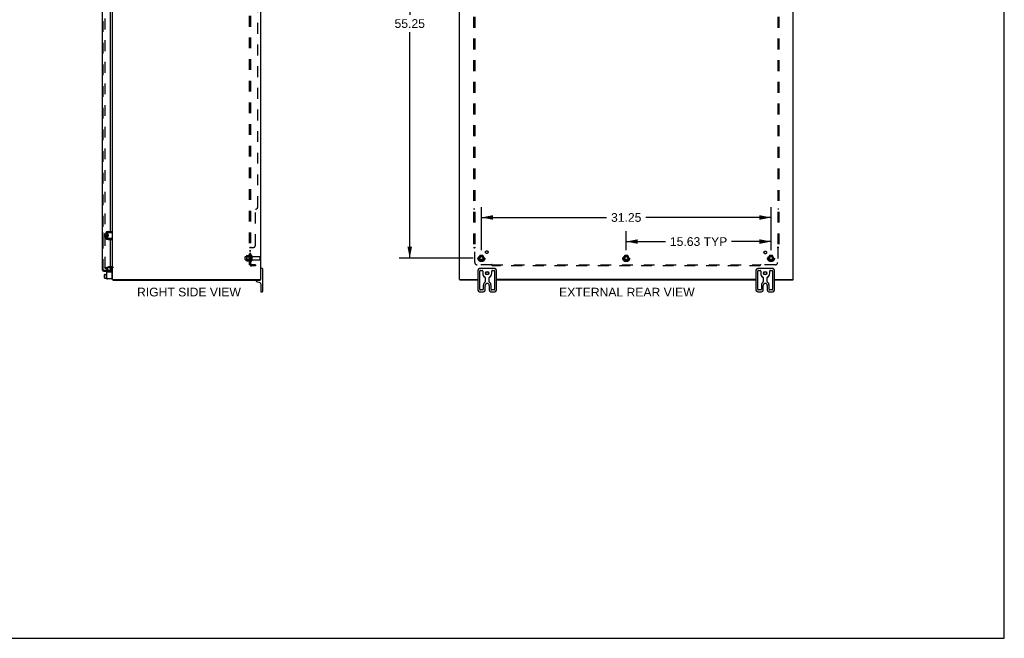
# Model space of a CAD drawing. Header units: inches. Extents: x 0 to 212, y 0 to 138.
# Tile 6 of 8: x 106 to 212, y 0 to 67. Entities that reach past the tile are written whole.
import ezdxf

# ---------------------------------------------------------------- set-up
doc = ezdxf.new("R2010")
doc.units = ezdxf.units.IN
doc.header["$LTSCALE"] = 11.6875
doc.header["$MEASUREMENT"] = 0
doc.linetypes.add('HIDDEN', pattern=[0.2, 0.1, -0.1])
doc.layers.get('0').update_dxf_attribs({"linetype": 'CONTINUOUS'})
for name, color, linetype in [('DEFAULT_2', 8, 'HIDDEN'), ('DIMENSIONS', 7, 'CONTINUOUS'), ('DOOR_ASSEMBLY', 7, 'CONTINUOUS'), ('SUBPANEL', 7, 'CONTINUOUS')]:
    doc.layers.add(name, color=color, linetype=linetype)
doc.styles.get("Standard").update_dxf_attribs({"font": 'arial.ttf'})
doc.dimstyles.new('DIMSTYLE_1', dxfattribs={"dimtxt": 0.9375, "dimasz": 1.25, "dimexe": 0.09, "dimexo": 0.07, "dimgap": 0.0375, "dimtad": 0, "dimtih": 1, "dimtoh": 1, "dimzin": 4, "dimdsep": 46, "dimtxsty": 'Standard', "dimblk": '_FILLED', "dimblk1": '_FILLED', "dimblk2": '_FILLED', "dimcen": 0.09, "dimadec": 3, "dimazin": 1, "dimtfac": 1, "dimtdec": 3, "dimtofl": 0, "dimtmove": 0, "dimatfit": 3, "dimldrblk": '_FILLED', "dimfxl": 0, "dimtolj": 1, "dimtzin": 4, "dimarcsym": 0})

# ---------------------------------------------------------------- blocks, each defined once
blk = doc.blocks.new('_FILLED')
at = {"color": 0, "linetype": 'ByBlock'}
blk.add_solid([(0, 0), (-1, 0.2), (-1, -0.2)], dxfattribs=at)
blk = doc.blocks.new('*D11')
at = {"layer": 'DIMENSIONS', "color": 2, "linetype": 'Continuous'}
for p, q in [((155.2, 96.3), (147.21, 96.3)), ((148.34, 96.3), (148.34, 67.32)), ((148.34, 41.05), (148.34, 65.44)), ((155.2, 41.05), (147.21, 41.05))]:
    blk.add_line(p, q, dxfattribs=at)
at = {"layer": 'DIMENSIONS', "color": 2, "linetype": 'Continuous', "xscale": 1.25, "yscale": 1.25, "zscale": 1.25}
for p, rotation in [((148.34, 96.3), 90), ((148.34, 41.05), 270)]:
    blk.add_blockref('_FILLED', p, dxfattribs=dict(at, rotation=rotation))
at = {"layer": 'DIMENSIONS', "color": 2, "linetype": 'Continuous', "insert": (148.34, 66.85), "char_height": 0.938, "width": 3.276, "attachment_point": 2, "line_spacing_factor": 0.9}
blk.add_mtext('55.25', dxfattribs=at)
blk = doc.blocks.new('*D12')
at = {"layer": 'DIMENSIONS', "color": 2, "linetype": 'Continuous'}
for p, q in [((156.08, 41.92), (156.08, 46.56)), ((187.33, 41.92), (187.33, 46.56)), ((156.08, 45.44), (169.59, 45.44)), ((187.33, 45.44), (173.81, 45.44))]:
    blk.add_line(p, q, dxfattribs=at)
at = {"layer": 'DIMENSIONS', "color": 2, "linetype": 'Continuous', "xscale": 1.25, "yscale": 1.25, "zscale": 1.25, "rotation": 180}
blk.add_blockref('_FILLED', (156.08, 45.44), dxfattribs=at)
at = {"layer": 'DIMENSIONS', "color": 2, "linetype": 'Continuous', "xscale": 1.25, "yscale": 1.25, "zscale": 1.25}
blk.add_blockref('_FILLED', (187.33, 45.44), dxfattribs=at)
at = {"layer": 'DIMENSIONS', "color": 2, "linetype": 'Continuous', "insert": (171.7, 45.91), "char_height": 0.938, "width": 3.276, "attachment_point": 2, "line_spacing_factor": 0.9}
blk.add_mtext('31.25', dxfattribs=at)
blk = doc.blocks.new('*D13')
at = {"layer": 'DIMENSIONS', "color": 2, "linetype": 'Continuous'}
for p, q in [((171.7, 41.92), (171.7, 43.97)), ((187.33, 41.92), (187.33, 43.97)), ((171.7, 42.84), (175.95, 42.84)), ((187.33, 42.84), (183.07, 42.84))]:
    blk.add_line(p, q, dxfattribs=at)
at = {"layer": 'DIMENSIONS', "color": 2, "linetype": 'Continuous', "xscale": 1.25, "yscale": 1.25, "zscale": 1.25, "rotation": 180}
blk.add_blockref('_FILLED', (171.7, 42.84), dxfattribs=at)
at = {"layer": 'DIMENSIONS', "color": 2, "linetype": 'Continuous', "xscale": 1.25, "yscale": 1.25, "zscale": 1.25}
blk.add_blockref('_FILLED', (187.33, 42.84), dxfattribs=at)
at = {"layer": 'DIMENSIONS', "color": 2, "linetype": 'Continuous', "insert": (179.51, 43.31), "char_height": 0.938, "width": 6.1791, "attachment_point": 2, "line_spacing_factor": 0.9}
blk.add_mtext('15.63 TYP', dxfattribs=at)

msp = doc.modelspace()

# ---------------------------------------------------------------- linework, layer by layer
at = {"color": 7, "linetype": 'Continuous'}
for p, q in [((212.5, 0), (212.5, 137.5)), ((115.4107, 43.5315), (115.4107, 43.6675)), ((115.4207, 43.6775), (115.5857, 43.6775)), ((115.5857, 43.741), (115.5857, 43.254)), ((115.5957, 43.751), (115.6157, 43.751)), ((115.6257, 43.8112), (115.6288, 43.8112)), ((115.7297, 43.78), (115.7297, 43.215)), ((115.7337, 43.6148), (115.7337, 43.8)), ((115.7437, 43.81), (116.2632, 43.81)), ((115.7937, 43.59), (115.7437, 43.59)), ((115.7599, 43.405), (115.7599, 43.59)), ((116.2297, 43.84), (115.7897, 43.84)), ((115.7937, 43.59), (115.7937, 43.405)), ((116.2297, 43.84), (116.2297, 43.944)), ((115.4107, 43.5315), (115.4787, 43.5315)), ((115.4107, 43.4635), (115.4787, 43.4635)), ((115.4107, 43.3175), (115.4107, 43.4635)), ((115.4207, 43.3075), (115.5857, 43.3075)), ((115.4787, 43.4635), (115.4787, 43.5315)), ((115.5957, 43.244), (115.6157, 43.244)), ((115.6257, 43.1838), (115.6288, 43.1838)), ((115.7337, 43.195), (115.7337, 43.3801)), ((115.7937, 43.405), (115.7437, 43.405)), ((116.2632, 43.185), (115.7437, 43.185)), ((115.7612, 43.5178), (115.7599, 43.5299)), ((115.7644, 43.4855), (115.7612, 43.5178)), ((115.7659, 43.4698), (115.7644, 43.4855)), ((115.77, 43.405), (115.7757, 43.4146)), ((115.7744, 43.4169), (115.7813, 43.405)), ((115.7867, 43.5208), (115.7853, 43.5419)), ((115.7902, 43.4669), (115.7867, 43.5208)), ((115.7897, 43.155), (116.2297, 43.155)), ((115.7915, 43.4463), (115.7902, 43.4669)), ((116.1904, 43.1924), (116.1832, 43.195)), ((116.2297, 43.155), (116.2297, 43.051)), ((115.5857, 39.3317), (115.5857, 38.8447)), ((115.5957, 39.3417), (115.6157, 39.3417)), ((116.0757, 39.8751), (116.0757, 39.56)), ((116.0857, 39.8851), (116.2232, 39.8851)), ((132.4382, 39.9225), (132.2882, 39.9225)), ((132.4632, 39.8975), (132.4632, 37.4475)), ((155.7004, 39.7375), (155.7004, 37.6075)), ((157.5154, 39.9225), (155.8854, 39.9225)), ((155.9004, 37.685), (155.9004, 39.66)), ((155.9629, 39.7225), (156.1479, 39.7225)), ((156.2104, 39.66), (156.2104, 39.4225)), ((157.1904, 39.4225), (157.1904, 39.66)), ((157.2529, 39.7225), (157.4379, 39.7225)), ((157.5004, 39.66), (157.5004, 37.685)), ((157.7004, 37.6075), (157.7004, 39.7375)), ((185.7004, 39.7375), (185.7004, 37.6075)), ((187.5154, 39.9225), (185.8854, 39.9225)), ((185.9004, 37.685), (185.9004, 39.66)), ((185.9629, 39.7225), (186.1479, 39.7225)), ((186.2104, 39.66), (186.2104, 39.4225)), ((187.1904, 39.4225), (187.1904, 39.66)), ((187.2529, 39.7225), (187.4379, 39.7225)), ((187.5004, 39.66), (187.5004, 37.685)), ((187.7004, 37.6075), (187.7004, 39.7375)), ((115.4107, 38.9079), (115.4107, 39.2631)), ((115.4207, 39.2742), (115.4787, 39.2742)), ((115.4207, 39.2733), (115.4787, 39.2733)), ((115.4207, 38.8976), (115.4787, 38.8976)), ((115.4207, 38.8966), (115.4787, 38.8966)), ((115.4787, 39.2896), (115.5857, 39.2896)), ((115.4787, 39.2733), (115.4787, 39.2896)), ((115.4787, 38.8802), (115.4787, 38.8976)), ((115.4787, 38.8802), (115.5857, 38.8802)), ((115.5957, 38.8347), (115.6157, 38.8347)), ((116.1832, 38.8226), (116.1697, 38.8226)), ((116.2633, 38.7475), (116.3662, 38.7475)), ((116.2862, 38.7475), (116.2862, 38.6725)), ((131.7632, 38.6125), (131.7632, 38.5945)), ((131.8027, 38.5381), (132.1711, 38.404)), ((132.1634, 38.7475), (132.2607, 38.7475)), ((132.2102, 38.7475), (132.2102, 38.6725)), ((132.2632, 38.2725), (132.2632, 37.4475)), ((153.7029, 38.7475), (153.802, 38.7475)), ((153.7334, 38.7475), (153.7334, 38.6725)), ((156.4814, 38.9471), (156.4814, 38.5011)), ((156.9194, 38.5011), (156.9194, 38.9471)), ((186.4814, 38.9471), (186.4814, 38.5011)), ((186.9194, 38.5011), (186.9194, 38.9471)), ((189.5931, 38.7475), (189.6979, 38.7475)), ((189.6674, 38.7475), (189.6674, 38.6725)), ((132.2882, 37.4225), (132.4382, 37.4225)), ((155.8854, 37.4225), (156.2964, 37.4225)), ((156.2189, 37.6225), (155.9629, 37.6225)), ((156.2814, 38.1105), (156.2814, 37.685)), ((156.4814, 37.6075), (156.4814, 38.1105)), ((156.9194, 38.1105), (156.9194, 37.6075)), ((157.1044, 37.4225), (157.5154, 37.4225)), ((157.1194, 37.685), (157.1194, 38.1105)), ((157.4379, 37.6225), (157.1819, 37.6225)), ((185.8854, 37.4225), (186.2964, 37.4225)), ((186.2189, 37.6225), (185.9629, 37.6225)), ((186.2814, 38.1105), (186.2814, 37.685)), ((186.4814, 37.6075), (186.4814, 38.1105)), ((186.9194, 38.1105), (186.9194, 37.6075)), ((187.1044, 37.4225), (187.5154, 37.4225)), ((187.1194, 37.685), (187.1194, 38.1105)), ((187.4379, 37.6225), (187.1819, 37.6225)), ((0, 0), (212.5, 0))]:
    msp.add_line(p, q, dxfattribs=at)
at = {"color": 3, "linetype": 'Continuous'}
for p, q in [((116.2632, 38.7475), (116.2632, 98.5975)), ((132.2632, 38.7475), (132.2632, 98.5975)), ((153.7004, 38.7475), (153.7004, 98.5975)), ((189.7004, 38.7475), (189.7004, 98.5975)), ((115.6257, 43.8112), (115.6257, 43.1838)), ((115.7897, 43.944), (116.2297, 43.944)), ((115.7897, 43.051), (116.2297, 43.051)), ((115.6257, 39.56), (116.1697, 39.56)), ((115.6257, 39.56), (115.6257, 38.8226)), ((116.0202, 40.0475), (116.2212, 40.0475)), ((116.2297, 38.8826), (116.2297, 39.5)), ((116.1697, 38.8226), (115.6257, 38.8226)), ((116.2632, 38.7475), (116.2633, 38.7475)), ((116.2862, 38.6725), (132.2102, 38.6725)), ((116.3755, 38.7475), (132.1533, 38.7475)), ((132.2607, 38.7475), (132.2632, 38.7475)), ((153.7004, 38.7475), (153.7029, 38.7475)), ((155.7004, 38.6725), (153.7334, 38.6725)), ((153.8103, 38.7475), (155.7004, 38.7475)), ((185.7004, 38.7475), (157.7004, 38.7475)), ((185.7004, 38.6725), (157.7004, 38.6725)), ((187.7004, 38.7475), (189.5905, 38.7475)), ((189.6674, 38.6725), (187.7004, 38.6725)), ((189.6979, 38.7475), (189.7004, 38.7475))]:
    msp.add_line(p, q, dxfattribs=at)
at = {"color": 7, "linetype": 'Continuous'}
for points in [[(115.7337, 43.6148), (115.7337, 43.613), (115.7338, 43.6113), (115.734, 43.6097), (115.7341, 43.6082), (115.7344, 43.6067), (115.7346, 43.6053), (115.7349, 43.6039), (115.7352, 43.6026), (115.7355, 43.6014), (115.7359, 43.6002), (115.7362, 43.5991), (115.7366, 43.598), (115.737, 43.5969), (115.7375, 43.596), (115.738, 43.595), (115.7385, 43.5941), (115.739, 43.5933), (115.7395, 43.5925), (115.7401, 43.5919), (115.7407, 43.5913), (115.7414, 43.5907), (115.7421, 43.5903), (115.7429, 43.5901), (115.7437, 43.59)], [(115.7853, 43.5419), (115.7846, 43.5521), (115.7839, 43.5618), (115.7832, 43.571), (115.7825, 43.5796), (115.7818, 43.5875), (115.7816, 43.59)], [(116.1832, 43.8), (116.1904, 43.8025), (116.1938, 43.8037), (116.197, 43.8047), (116.2, 43.8057), (116.2029, 43.8066), (116.2057, 43.8073), (116.2084, 43.808), (116.2109, 43.8086), (116.2133, 43.8091), (116.2156, 43.8095), (116.2179, 43.8098), (116.2199, 43.8099), (116.2219, 43.81)], [(115.7337, 43.2347), (115.7322, 43.236), (115.7308, 43.2376), (115.7297, 43.2393)], [(115.7437, 43.405), (115.7429, 43.4049), (115.7422, 43.4046), (115.7415, 43.4043), (115.7408, 43.4038), (115.7402, 43.4032), (115.7396, 43.4025), (115.7391, 43.4018), (115.7386, 43.401), (115.7381, 43.4001), (115.7376, 43.3992), (115.7371, 43.3982), (115.7367, 43.3972), (115.7363, 43.3961), (115.7359, 43.395), (115.7356, 43.3938), (115.7352, 43.3926), (115.7349, 43.3913), (115.7346, 43.3899), (115.7344, 43.3884), (115.7342, 43.3869), (115.734, 43.3854), (115.7338, 43.3837), (115.7337, 43.382), (115.7337, 43.3801)], [(115.7744, 43.4169), (115.7739, 43.4179), (115.7731, 43.4202), (115.7723, 43.4232), (115.7715, 43.4269), (115.7707, 43.4314), (115.7699, 43.4365), (115.7691, 43.4422), (115.7683, 43.4484), (115.7675, 43.4552), (115.7667, 43.4623), (115.7659, 43.4698)], [(115.7937, 43.4178), (115.7936, 43.4186), (115.7929, 43.4274), (115.7922, 43.4366), (115.7915, 43.4463)], [(116.2219, 43.185), (116.2199, 43.185), (116.2179, 43.1852), (116.2156, 43.1855), (116.2133, 43.1859), (116.2109, 43.1863), (116.2084, 43.1869), (116.2057, 43.1876), (116.2029, 43.1884), (116.2, 43.1893), (116.197, 43.1902), (116.1938, 43.1913), (116.1904, 43.1924)]]:
    msp.add_lwpolyline(points, dxfattribs=at)
for centre, radius in [((156.7004, 39.4225), 0.188), ((156.7004, 39.4225), 0.156), ((186.7004, 39.4225), 0.188), ((186.7004, 39.4225), 0.156)]:
    msp.add_circle(centre, radius, dxfattribs=at)
for centre, radius, start, end in [((115.4207, 43.6675), 0.01, 90, 180), ((115.5957, 43.741), 0.01, 90, 180), ((115.6157, 43.741), 0.01, 0, 90), ((115.7897, 43.78), 0.06, 90, 180), ((115.7437, 43.7475), 0.0162, 128.109548, 149.75015), ((115.7437, 43.8), 0.01, 90, 144.847701), ((115.4207, 43.3175), 0.01, 180, 270), ((115.5957, 43.254), 0.01, 180, 270), ((115.6157, 43.254), 0.01, 270, 360), ((115.7437, 43.2475), 0.0162, 210.24985, 231.890452), ((115.7897, 43.215), 0.06, 180, 270), ((115.7437, 43.195), 0.01, 214.843837, 270), ((115.5957, 39.3317), 0.01, 90, 180.000005), ((115.6157, 39.3317), 0.01, 359.999995, 90), ((116.0857, 39.8751), 0.01, 90, 180), ((116.2232, 39.8451), 0.04, 0, 90), ((132.2882, 39.8975), 0.025, 90, 180), ((132.4382, 39.8975), 0.025, 0, 90), ((155.8854, 39.7375), 0.185, 90, 180), ((155.9629, 39.66), 0.0625, 90, 180), ((156.1479, 39.66), 0.0625, 360, 90), ((156.7004, 39.4225), 0.49, 180, 239.369319), ((156.7004, 39.4225), 0.49, 300.630681, 360), ((157.2529, 39.66), 0.0625, 90, 180), ((157.4379, 39.66), 0.0625, 360, 90), ((157.5154, 39.7375), 0.185, 0, 90), ((185.8854, 39.7375), 0.185, 90, 180), ((185.9629, 39.66), 0.0625, 90, 180), ((186.1479, 39.66), 0.0625, 360, 90), ((186.7004, 39.4225), 0.49, 180, 239.369319), ((186.7004, 39.4225), 0.49, 300.630681, 360), ((187.2529, 39.66), 0.0625, 90, 180), ((187.4379, 39.66), 0.0625, 360, 90), ((187.5154, 39.7375), 0.185, 0, 90), ((115.5957, 38.8447), 0.01, 179.999995, 270), ((115.6157, 38.8447), 0.01, 270, 0.000005), ((115.7437, 38.8382), 0.0162, 253.790962, 286.209038), ((116.1832, 38.9026), 0.08, 270, 360), ((131.8232, 38.6125), 0.06, 90, 180), ((131.8232, 38.5945), 0.06, 180, 250), ((132.1232, 38.2725), 0.14, 360, 70), ((132.1232, 38.8125), 0.14, 308.426545, 332.29443), ((156.7004, 38.1105), 0.419, 125.776952, 180), ((156.4189, 38.9471), 0.0625, 360, 59.369319), ((156.4189, 38.5011), 0.0625, 305.776952, 360), ((156.7004, 38.1105), 0.219, 0, 180), ((156.9819, 38.9471), 0.0625, 120.630681, 180), ((156.9819, 38.5011), 0.0625, 180, 234.223048), ((156.7004, 38.1105), 0.419, 0, 54.223048), ((186.7004, 38.1105), 0.419, 125.776952, 180), ((186.4189, 38.9471), 0.0625, 360, 59.369319), ((186.4189, 38.5011), 0.0625, 305.776952, 360), ((186.7004, 38.1105), 0.219, 0, 180), ((186.9819, 38.9471), 0.0625, 120.630681, 180), ((186.9819, 38.5011), 0.0625, 180, 234.223048), ((186.7004, 38.1105), 0.419, 0, 54.223048), ((132.2882, 37.4475), 0.025, 180, 270), ((132.4382, 37.4475), 0.025, 270, 360), ((155.8854, 37.6075), 0.185, 180, 270), ((155.9629, 37.685), 0.0625, 180, 270), ((156.2189, 37.685), 0.0625, 270, 0), ((156.2964, 37.6075), 0.185, 270, 360), ((157.1044, 37.6075), 0.185, 180, 270), ((157.1819, 37.685), 0.0625, 180, 270), ((157.4379, 37.685), 0.0625, 270, 0), ((157.5154, 37.6075), 0.185, 270, 360), ((185.8854, 37.6075), 0.185, 180, 270), ((185.9629, 37.685), 0.0625, 180, 270), ((186.2189, 37.685), 0.0625, 270, 0), ((186.2964, 37.6075), 0.185, 270, 360), ((187.1044, 37.6075), 0.185, 180, 270), ((187.1819, 37.685), 0.0625, 180, 270), ((187.4379, 37.685), 0.0625, 270, 0), ((187.5154, 37.6075), 0.185, 270, 360)]:
    msp.add_arc(centre, radius, start, end, dxfattribs=at)
at = {"color": 3, "linetype": 'Continuous'}
for centre, radius, start, end in [((115.7897, 43.78), 0.164, 90, 180), ((115.7897, 43.215), 0.164, 180, 270), ((116.1697, 39.5), 0.06, 0, 90), ((116.2212, 40.0055), 0.042, 0, 90), ((116.1697, 38.8826), 0.06, 270, 360)]:
    msp.add_arc(centre, radius, start, end, dxfattribs=at)
at = {"color": 7, "linetype": 'Continuous'}
for centre, major_axis, ratio, start_param, end_param in [((115.4207, 39.2631), (0, 0.0111), 0.89883384, 6.28318531, 7.85398163), ((115.4207, 39.2621), (0, 0.0112), 0.88913424, 0, 1.57079633), ((115.4207, 38.909), (0, 0.0114), 0.87549164, -4.71238898, -3.14159265), ((115.4207, 38.9079), (0, 0.0113), 0.88616037, 7.85398163, 9.42477796)]:
    msp.add_ellipse(centre, major_axis=major_axis, ratio=ratio, start_param=start_param, end_param=end_param, dxfattribs=at)
at = {"layer": 'DEFAULT_2', "color": 8, "linetype": 'HIDDEN'}
for p, q in [((115.4506, 97.3062), (115.4506, 40.0388)), ((130.5632, 40.89), (130.5632, 41.205)), ((130.5932, 41.235), (131.1882, 41.235)), ((130.5932, 40.86), (131.1882, 40.86)), ((130.7272, 41.3031), (130.7272, 40.7919)), ((130.7472, 41.231), (130.7272, 41.251)), ((130.7472, 40.864), (130.7272, 40.844)), ((130.7377, 41.325), (130.9654, 41.325)), ((130.7377, 40.77), (130.9654, 40.77)), ((131.0432, 41.231), (130.7472, 41.231)), ((130.7472, 41.231), (130.7472, 40.864)), ((131.0432, 40.864), (130.7472, 40.864)), ((130.9932, 41.4033), (130.9932, 40.6916)), ((131.0432, 41.231), (131.0632, 41.251)), ((131.0432, 41.231), (131.0432, 40.864)), ((131.0432, 40.864), (131.0632, 40.844)), ((131.0632, 41.3816), (131.0632, 40.7133)), ((131.1882, 41.305), (131.1882, 40.79)), ((131.2982, 41.305), (131.2982, 40.79)), ((131.3607, 41.2125), (132.1582, 41.2125)), ((131.3607, 40.8825), (132.1582, 40.8825)), ((132.1882, 40.9125), (132.1882, 41.1825)), ((155.9123, 41.32), (155.7578, 41.0525)), ((155.7578, 41.0425), (155.9123, 40.775)), ((156.2298, 41.325), (155.9209, 41.325)), ((156.2298, 40.77), (155.9209, 40.77)), ((156.3929, 41.0525), (156.2385, 41.32)), ((156.2385, 40.775), (156.3929, 41.0425)), ((171.5373, 41.32), (171.3828, 41.0525)), ((171.3828, 41.0425), (171.5373, 40.775)), ((171.8548, 41.325), (171.5459, 41.325)), ((171.8548, 40.77), (171.5459, 40.77)), ((172.0179, 41.0525), (171.8635, 41.32)), ((171.8635, 40.775), (172.0179, 41.0425)), ((187.1623, 41.32), (187.0078, 41.0525)), ((187.0078, 41.0425), (187.1623, 40.775)), ((187.4798, 41.325), (187.1709, 41.325)), ((187.4798, 40.77), (187.1709, 40.77)), ((187.6429, 41.0525), (187.4885, 41.32)), ((187.4885, 40.775), (187.6429, 41.0425)), ((115.4506, 40.0156), (115.8367, 40.1191)), ((115.47, 39.9432), (115.4506, 40.0156)), ((115.47, 39.9432), (115.8561, 40.0466)), ((115.6257, 39.777), (115.6257, 39.56)), ((115.6396, 39.829), (115.6809, 39.9005)), ((115.771, 39.8485), (115.6809, 39.9005)), ((115.771, 39.8485), (115.7297, 39.777)), ((115.7297, 39.777), (115.7297, 39.56)), ((116.2212, 40.1225), (115.8626, 40.1225)), ((115.8626, 40.0475), (116.0202, 40.0475))]:
    msp.add_line(p, q, dxfattribs=at)
for points in [[(115.4506, 40.0388), (115.4507, 40.037), (115.4509, 40.0354), (115.4514, 40.0337), (115.452, 40.0322)], [(115.465, 40.0238), (115.4637, 40.0238), (115.4621, 40.0241), (115.4605, 40.0245), (115.4589, 40.0251), (115.4575, 40.026), (115.4561, 40.0269), (115.4549, 40.028), (115.4538, 40.0293), (115.4528, 40.0307), (115.452, 40.0322)], [(115.4686, 40.0242), (115.467, 40.0239), (115.4653, 40.0238), (115.465, 40.0238)]]:
    msp.add_lwpolyline(points, dxfattribs=at)
for centre, radius in [((156.0754, 41.0475), 0.3725), ((156.0754, 41.0475), 0.3558), ((156.0754, 41.0475), 0.3125), ((156.0754, 41.0475), 0.2035), ((156.0754, 41.0475), 0.1875), ((156.0754, 41.0475), 0.1835), ((156.0754, 41.0475), 0.165), ((171.7004, 41.0475), 0.3725), ((171.7004, 41.0475), 0.3558), ((171.7004, 41.0475), 0.3125), ((171.7004, 41.0475), 0.2035), ((171.7004, 41.0475), 0.1875), ((171.7004, 41.0475), 0.1835), ((171.7004, 41.0475), 0.165), ((187.3254, 41.0475), 0.3725), ((187.3254, 41.0475), 0.3558), ((187.3254, 41.0475), 0.3125), ((187.3254, 41.0475), 0.2035), ((187.3254, 41.0475), 0.1875), ((187.3254, 41.0475), 0.1835), ((187.3254, 41.0475), 0.165)]:
    msp.add_circle(centre, radius, dxfattribs=at)
for centre, radius, start, end in [((130.5932, 41.205), 0.03, 90, 180.000005), ((130.5932, 40.89), 0.03, 179.999995, 270), ((130.8684, 41.3031), 0.1412, 174.791949, 180), ((130.8684, 40.7919), 0.1412, 180, 185.208051), ((130.7377, 41.315), 0.01, 90, 174.80617), ((130.7377, 40.78), 0.01, 185.19383, 270), ((130.9467, 41.335), 0.01, 270, 336.032072), ((130.9467, 40.76), 0.01, 23.967928, 90), ((131.5934, 41.0475), 0.6977, 149.336868, 156.032072), ((131.5934, 41.0475), 0.6977, 203.967928, 210.663132), ((131.0248, 41.3816), 0.0384, 0, 145.550335), ((131.0248, 40.7133), 0.0384, 214.449665, 360), ((131.2432, 41.305), 0.055, 0, 180.000001), ((131.2432, 40.79), 0.055, 179.999999, 360), ((131.3607, 41.275), 0.0625, 180.000004, 270), ((131.3607, 40.82), 0.0625, 90, 179.999996), ((132.1582, 41.1825), 0.03, 359.999999, 90), ((132.1582, 40.9125), 0.03, 270, 0.000001), ((155.7665, 41.0475), 0.01, 150.012681, 209.988294), ((155.9209, 41.315), 0.01, 90.012354, 149.989151), ((155.9209, 40.78), 0.01, 210.012038, 269.988725), ((156.2298, 41.315), 0.01, 30.012038, 89.988725), ((156.2298, 40.78), 0.01, 270.012354, 329.989151), ((156.3843, 41.0475), 0.01, 330.012681, 29.988294), ((171.3915, 41.0475), 0.01, 150.012681, 209.988294), ((171.5459, 41.315), 0.01, 90.012354, 149.989151), ((171.5459, 40.78), 0.01, 210.012038, 269.988725), ((171.8548, 41.315), 0.01, 30.012038, 89.988725), ((171.8548, 40.78), 0.01, 270.012354, 329.989151), ((172.0093, 41.0475), 0.01, 330.012681, 29.988294), ((187.0165, 41.0475), 0.01, 150.012681, 209.988294), ((187.1709, 41.315), 0.01, 90.012354, 149.989151), ((187.1709, 40.78), 0.01, 210.012038, 269.988725), ((187.4798, 41.315), 0.01, 30.012038, 89.988725), ((187.4798, 40.78), 0.01, 270.012354, 329.989151), ((187.6343, 41.0475), 0.01, 330.012681, 29.988294), ((115.7297, 39.777), 0.104, 150, 180), ((115.8626, 40.0225), 0.1, 90, 105), ((115.8626, 40.0225), 0.025, 90, 105), ((116.2212, 40.0055), 0.117, 0, 90)]:
    msp.add_arc(centre, radius, start, end, dxfattribs=at)
at = {"layer": 'DOOR_ASSEMBLY', "color": 3, "linetype": 'Continuous'}
for p, q in [((115.1952, 39.7581), (115.1952, 97.5869)), ((116.0202, 68.226), (116.0202, 43.944)), ((115.5789, 43.6775), (115.5789, 43.8537)), ((115.6289, 43.9037), (115.6822, 43.9037)), ((116.0202, 43.84), (116.0202, 43.81)), ((115.5789, 43.1412), (115.5789, 43.3075)), ((115.6822, 43.0912), (115.6289, 43.0912)), ((116.0202, 43.185), (116.0202, 43.155)), ((116.0202, 43.051), (116.0202, 39.7161)), ((115.3122, 39.6411), (116.0202, 39.6411))]:
    msp.add_line(p, q, dxfattribs=at)
at = {"layer": 'DOOR_ASSEMBLY', "color": 8, "linetype": 'HIDDEN'}
for p, q in [((115.2702, 39.7581), (115.2702, 97.5869)), ((116.0202, 39.7161), (115.3122, 39.7161)), ((115.5789, 39.7161), (115.5789, 39.6411)), ((115.7352, 39.7161), (115.7352, 39.6411))]:
    msp.add_line(p, q, dxfattribs=at)
at = {"layer": 'DOOR_ASSEMBLY', "color": 7, "linetype": 'Continuous'}
for p, q in [((115.1352, 43.9074), (115.1352, 42.9374)), ((115.1502, 43.9224), (115.1952, 43.9224)), ((115.1819, 43.8224), (115.1819, 43.0224)), ((115.1502, 42.9224), (115.1952, 42.9224)), ((116.0202, 39.6411), (116.0202, 39.7161))]:
    msp.add_line(p, q, dxfattribs=at)
for points in [[(115.1802, 43.8585), (115.1807, 43.8528), (115.1811, 43.847), (115.1814, 43.841), (115.1817, 43.8349), (115.1818, 43.8287), (115.1819, 43.8224)], [(115.1819, 43.0224), (115.1818, 43.0161), (115.1817, 43.0098), (115.1814, 43.0037), (115.1811, 42.9977), (115.1807, 42.9919), (115.1802, 42.9862)]]:
    msp.add_lwpolyline(points, dxfattribs=at)
for centre, start, end in [((115.1502, 43.9074), 90, 180), ((115.1802, 43.9074), 0, 90), ((115.1502, 42.9374), 180, 270), ((115.1802, 42.9374), 270, 360)]:
    msp.add_arc(centre, 0.015, start, end, dxfattribs=at)
at = {"layer": 'DOOR_ASSEMBLY', "color": 3, "linetype": 'Continuous'}
for centre, radius, start, end in [((115.6289, 43.8537), 0.05, 90, 180), ((115.6289, 43.1412), 0.05, 180, 270), ((115.3122, 39.7581), 0.117, 180, 270)]:
    msp.add_arc(centre, radius, start, end, dxfattribs=at)
at = {"layer": 'DOOR_ASSEMBLY', "color": 8, "linetype": 'HIDDEN'}
msp.add_arc((115.3122, 39.7581), 0.042, 180, 270, dxfattribs=at)
at = {"layer": 'SUBPANEL', "color": 8, "linetype": 'HIDDEN'}
for p, q in [((131.0632, 40.3287), (131.0632, 97.0162)), ((131.1882, 40.3287), (131.1882, 97.0162)), ((155.2316, 95.1412), (155.2316, 42.2037)), ((155.3566, 95.1412), (155.3566, 42.2037)), ((188.0441, 95.1412), (188.0441, 42.2037)), ((188.1691, 95.1412), (188.1691, 42.2037)), ((131.9382, 46.5787), (131.9382, 90.7662)), ((131.6882, 42.4537), (131.6882, 46.3287)), ((155.3566, 46.3287), (155.2316, 46.3287)), ((188.1691, 46.3287), (188.0441, 46.3287)), ((131.1882, 42.1684), (131.0632, 42.1684)), ((131.1882, 41.8432), (131.0632, 41.8432)), ((131.1882, 41.8067), (131.0632, 41.8067)), ((131.1882, 41.5622), (131.0632, 41.5622)), ((131.1882, 41.5257), (131.0632, 41.5257)), ((131.1151, 42.2022), (131.1128, 42.2006)), ((131.1171, 42.2037), (131.4382, 42.2037)), ((131.1887, 42.1712), (131.1883, 42.1698)), ((131.2137, 42.2037), (131.2141, 42.202)), ((155.2316, 42.2037), (155.3975, 42.2037)), ((155.3379, 42.1867), (155.3444, 42.1802)), ((155.3566, 40.5787), (155.3566, 42.1684)), ((188.1691, 42.2037), (188.0033, 42.2037)), ((188.0441, 42.1684), (188.0441, 40.5787)), ((131.1882, 41.2975), (131.0632, 41.2975)), ((131.1882, 40.7975), (131.0632, 40.7975)), ((131.1882, 40.3287), (131.0632, 40.3287)), ((131.1171, 40.2902), (131.2137, 40.3696)), ((131.1284, 40.3286), (131.132, 40.3287)), ((131.6882, 40.3287), (131.3002, 40.3287)), ((131.6882, 40.2037), (131.3002, 40.2037)), ((131.6882, 40.3287), (131.6882, 40.2037)), ((157.1963, 40.3287), (155.6066, 40.3287)), ((157.2316, 40.2037), (157.2316, 40.3696)), ((157.2316, 40.3287), (186.1691, 40.3287)), ((186.1691, 40.2037), (157.2316, 40.2037)), ((186.1691, 40.2037), (186.1691, 40.3696)), ((186.1862, 40.31), (186.1927, 40.3165)), ((187.7941, 40.3287), (186.2045, 40.3287))]:
    msp.add_line(p, q, dxfattribs=at)
for points in [[(131.0824, 42.1867), (131.0792, 42.1852), (131.0762, 42.1836), (131.0735, 42.182), (131.0707, 42.1802), (131.0684, 42.1783), (131.0665, 42.1764), (131.0652, 42.1746), (131.0642, 42.1729), (131.0636, 42.1712), (131.0633, 42.1697), (131.0632, 42.1684)], [(131.0636, 42.1712), (131.0633, 42.1697), (131.0632, 42.1684)], [(131.0762, 42.1836), (131.0735, 42.182), (131.0707, 42.1802), (131.0684, 42.1783), (131.0665, 42.1764), (131.0652, 42.1746), (131.0642, 42.1729)], [(131.0893, 42.1898), (131.0858, 42.1882), (131.0824, 42.1867)], [(131.1171, 42.2037), (131.1151, 42.2022), (131.1128, 42.2006), (131.1101, 42.199), (131.107, 42.1974), (131.1037, 42.1959), (131.1002, 42.1943), (131.0966, 42.1928), (131.0893, 42.1898)], [(131.2027, 42.184), (131.1988, 42.1813), (131.1969, 42.18), (131.1949, 42.1785), (131.1932, 42.1771), (131.1916, 42.1756), (131.1903, 42.1741), (131.1894, 42.1727), (131.1887, 42.1712), (131.1883, 42.1698), (131.1882, 42.1684)], [(131.1949, 42.1785), (131.1932, 42.1771), (131.1916, 42.1756), (131.1903, 42.1741)], [(131.2137, 42.2037), (131.2141, 42.202), (131.2142, 42.2002), (131.2142, 42.1986), (131.2139, 42.197), (131.2135, 42.1955), (131.2128, 42.194), (131.2119, 42.1924), (131.2107, 42.1909), (131.2094, 42.1894), (131.2079, 42.188), (131.2063, 42.1867), (131.2046, 42.1853), (131.2027, 42.184)], [(131.2079, 42.188), (131.2063, 42.1867), (131.2046, 42.1853)], [(131.2142, 42.2002), (131.2142, 42.1986), (131.2139, 42.197), (131.2135, 42.1955), (131.2128, 42.194), (131.2119, 42.1924), (131.2107, 42.1909), (131.2094, 42.1894)], [(155.3181, 42.2037), (155.3203, 42.2022), (155.3224, 42.2006), (155.3244, 42.199), (155.3263, 42.1974), (155.3282, 42.1959), (155.33, 42.1943), (155.3317, 42.1928), (155.3333, 42.1913), (155.3349, 42.1898), (155.3364, 42.1882), (155.3379, 42.1867)], [(155.3444, 42.1802), (155.3463, 42.1783), (155.3482, 42.1764), (155.35, 42.1746), (155.3518, 42.1729), (155.3536, 42.1712), (155.3552, 42.1697), (155.3566, 42.1684)], [(155.376, 42.1813), (155.3713, 42.1785), (155.3689, 42.1771), (155.3666, 42.1756), (155.3643, 42.1741), (155.3621, 42.1727), (155.3601, 42.1712), (155.3583, 42.1698), (155.3566, 42.1684)], [(155.3975, 42.2037), (155.3968, 42.202), (155.3961, 42.2002), (155.3952, 42.1986), (155.3943, 42.197), (155.3933, 42.1955), (155.3921, 42.194), (155.3907, 42.1924), (155.3892, 42.1909), (155.3876, 42.1894), (155.3859, 42.188), (155.3841, 42.1867), (155.3823, 42.1853), (155.3803, 42.184), (155.3781, 42.1826), (155.376, 42.1813)], [(188.0033, 42.2037), (188.0039, 42.202), (188.0047, 42.2002), (188.0055, 42.1986), (188.0065, 42.197), (188.0075, 42.1955), (188.0087, 42.194), (188.0101, 42.1924), (188.0116, 42.1909), (188.0132, 42.1894), (188.0149, 42.188), (188.0166, 42.1867), (188.0185, 42.1853), (188.0205, 42.184), (188.0226, 42.1826), (188.0248, 42.1813), (188.0294, 42.1785)], [(188.0294, 42.1785), (188.0318, 42.1771), (188.0342, 42.1756), (188.0365, 42.1741), (188.0386, 42.1727), (188.0406, 42.1712), (188.0425, 42.1698), (188.0441, 42.1684)], [(188.0628, 42.1867), (188.0564, 42.1802), (188.0545, 42.1783), (188.0526, 42.1764), (188.0508, 42.1746), (188.0489, 42.1729), (188.0472, 42.1712), (188.0456, 42.1697), (188.0441, 42.1684)], [(188.0827, 42.2037), (188.0805, 42.2022), (188.0784, 42.2006), (188.0764, 42.199), (188.0744, 42.1974), (188.0726, 42.1959), (188.0708, 42.1943), (188.0691, 42.1928), (188.0675, 42.1913), (188.0659, 42.1898), (188.0644, 42.1882), (188.0628, 42.1867)], [(131.093, 40.3054), (131.0858, 40.3085), (131.0824, 40.31), (131.0792, 40.3116), (131.0762, 40.3131), (131.0735, 40.3147), (131.0707, 40.3165), (131.0684, 40.3184), (131.0665, 40.3203), (131.0652, 40.3221), (131.0642, 40.3239), (131.0636, 40.3257), (131.0633, 40.3273), (131.0632, 40.3287)], [(131.1171, 40.2902), (131.1151, 40.2924), (131.1128, 40.2944), (131.1101, 40.2965), (131.107, 40.2984), (131.1037, 40.3003), (131.1002, 40.3021), (131.0966, 40.3038), (131.093, 40.3054)], [(131.1922, 40.3517), (131.1922, 40.3517), (131.1921, 40.3516), (131.1918, 40.3515), (131.1915, 40.3513), (131.1912, 40.351), (131.1907, 40.3508), (131.1903, 40.3505), (131.1898, 40.3502), (131.1892, 40.3499), (131.1887, 40.3496), (131.1881, 40.3493), (131.1876, 40.3489), (131.187, 40.3486), (131.1864, 40.3483), (131.1858, 40.348), (131.1852, 40.3476), (131.1846, 40.3473), (131.1839, 40.347), (131.1833, 40.3466), (131.1826, 40.3463), (131.1819, 40.346), (131.1812, 40.3456), (131.1805, 40.3453), (131.1798, 40.3449), (131.1791, 40.3446), (131.1784, 40.3442), (131.1777, 40.3439), (131.1769, 40.3435), (131.1762, 40.3432), (131.1754, 40.3429), (131.1746, 40.3425), (131.1738, 40.3422), (131.173, 40.3418), (131.1722, 40.3415), (131.1714, 40.3411), (131.1706, 40.3408), (131.1697, 40.3404), (131.1689, 40.3401), (131.168, 40.3397), (131.1671, 40.3393), (131.1662, 40.339), (131.1653, 40.3386), (131.1643, 40.3383), (131.1634, 40.3379), (131.1624, 40.3376), (131.1614, 40.3372), (131.1604, 40.3368), (131.1594, 40.3365), (131.1584, 40.3361), (131.1573, 40.3357), (131.1563, 40.3354), (131.1552, 40.335), (131.1542, 40.3347), (131.1531, 40.3344), (131.1521, 40.334), (131.151, 40.3337), (131.15, 40.3334), (131.1489, 40.3331), (131.1479, 40.3328), (131.1468, 40.3325), (131.1458, 40.3322), (131.1448, 40.3319), (131.1438, 40.3317), (131.1429, 40.3314), (131.1419, 40.3312), (131.141, 40.331), (131.14, 40.3307), (131.1391, 40.3305), (131.1382, 40.3303), (131.1373, 40.3301), (131.1364, 40.3299), (131.1355, 40.3298), (131.1346, 40.3296), (131.1337, 40.3294), (131.1329, 40.3293), (131.1321, 40.3291), (131.1313, 40.329), (131.1306, 40.3289), (131.13, 40.3288), (131.1294, 40.3287), (131.129, 40.3287), (131.1287, 40.3287), (131.1287, 40.3287)], [(131.2063, 40.3562), (131.2027, 40.3523), (131.2007, 40.3502), (131.1988, 40.348), (131.1969, 40.3458), (131.1949, 40.3434), (131.1932, 40.341), (131.1916, 40.3387), (131.1903, 40.3364), (131.1894, 40.3342), (131.1887, 40.3322), (131.1883, 40.3304), (131.1882, 40.3287)], [(131.1883, 40.3487), (131.1888, 40.3491), (131.1892, 40.3495), (131.1897, 40.3498), (131.1901, 40.3502), (131.1905, 40.3505), (131.1909, 40.3508), (131.1913, 40.3511), (131.1916, 40.3513), (131.1919, 40.3515), (131.1921, 40.3516), (131.1922, 40.3517), (131.1922, 40.3517)], [(131.2137, 40.3696), (131.2141, 40.3689), (131.2142, 40.3682), (131.2142, 40.3673), (131.2139, 40.3664), (131.2135, 40.3653), (131.2128, 40.3642), (131.2119, 40.3628), (131.2107, 40.3613), (131.2094, 40.3597), (131.2079, 40.358), (131.2063, 40.3562)], [(157.2064, 40.3434), (157.205, 40.341), (157.2035, 40.3387), (157.2021, 40.3364), (157.2006, 40.3342), (157.1991, 40.3322), (157.1977, 40.3304), (157.1963, 40.3287)], [(157.2146, 40.31), (157.2081, 40.3165), (157.2062, 40.3184), (157.2043, 40.3203), (157.2025, 40.3221), (157.2008, 40.3239), (157.1991, 40.3257), (157.1976, 40.3273), (157.1963, 40.3287)], [(157.2316, 40.3696), (157.2299, 40.3689), (157.2282, 40.3682), (157.2265, 40.3673), (157.2249, 40.3664), (157.2234, 40.3653), (157.2219, 40.3642), (157.2203, 40.3628), (157.2188, 40.3613), (157.2173, 40.3597), (157.2159, 40.358), (157.2146, 40.3562), (157.2132, 40.3544), (157.2119, 40.3523), (157.2105, 40.3502), (157.2092, 40.348), (157.2064, 40.3434)], [(157.2316, 40.2902), (157.2301, 40.2924), (157.2285, 40.2944), (157.2269, 40.2965), (157.2254, 40.2984), (157.2238, 40.3003), (157.2222, 40.3021), (157.2207, 40.3038), (157.2192, 40.3054), (157.2177, 40.307), (157.2162, 40.3085), (157.2146, 40.31)], [(186.1691, 40.3696), (186.1709, 40.3689), (186.1726, 40.3682), (186.1743, 40.3673), (186.1758, 40.3664), (186.1774, 40.3653), (186.1789, 40.3642), (186.1805, 40.3628), (186.182, 40.3613), (186.1834, 40.3597), (186.1849, 40.358), (186.1862, 40.3562), (186.1875, 40.3544), (186.1889, 40.3523), (186.1902, 40.3502), (186.1916, 40.348)], [(186.1691, 40.2902), (186.1707, 40.2924), (186.1723, 40.2944), (186.1739, 40.2965), (186.1754, 40.2984), (186.177, 40.3003), (186.1785, 40.3021), (186.1801, 40.3038), (186.1816, 40.3054), (186.1831, 40.307), (186.1846, 40.3085), (186.1862, 40.31)], [(186.1916, 40.348), (186.1943, 40.3434), (186.1958, 40.341), (186.1972, 40.3387), (186.1987, 40.3364), (186.2002, 40.3342), (186.2017, 40.3322), (186.2031, 40.3304), (186.2045, 40.3287)], [(186.1927, 40.3165), (186.1946, 40.3184), (186.1965, 40.3203), (186.1983, 40.3221), (186.2, 40.3239), (186.2016, 40.3257), (186.2031, 40.3273), (186.2045, 40.3287)]]:
    msp.add_lwpolyline(points, dxfattribs=at)
for centre, radius in [((156.6553, 41.7027), 0.1405), ((186.7067, 41.6662), 0.1405), ((156.0754, 41.0475), 0.25), ((171.7004, 41.0475), 0.25), ((187.3254, 41.0475), 0.25)]:
    msp.add_circle(centre, radius, dxfattribs=at)
for centre, radius, start, end in [((131.6882, 46.5787), 0.25, 270, 360), ((131.4382, 42.4537), 0.25, 270, 360), ((131.3002, 40.4407), 0.237, 180, 270), ((131.3002, 40.4407), 0.112, 180, 270), ((155.6066, 40.5787), 0.25, 180, 270), ((187.7941, 40.5787), 0.25, 270, 360)]:
    msp.add_arc(centre, radius, start, end, dxfattribs=at)

# ---------------------------------------------------------------- texts
at = {"layer": 'DIMENSIONS', "color": 2, "linetype": 'Continuous', "char_height": 0.9375, "attachment_point": 2, "line_spacing_factor": 0.9}
for s, insert, width in [('RIGHT SIDE VIEW', (124.517, 37.8559), 11.180297), ('EXTERNAL REAR VIEW', (171.7743, 37.8484), 14.595725)]:
    msp.add_mtext(s, dxfattribs=dict(at, insert=insert, width=width))

# ---------------------------------------------------------------- dimensions: what is measured, and where the dimension line sits
at = {"layer": 'DIMENSIONS', "color": 2, "linetype": 'Continuous'}
dim = msp.add_linear_dim(base=(148.3387, 41.0475), p1=(155.2704, 96.2975), p2=(155.2704, 41.0475), angle=270, dimstyle='DIMSTYLE_1', dxfattribs=at)
dim.commit()
dim.dimension.update_dxf_attribs({"geometry": '*D11', "text_midpoint": (148.3384, 66.3763), "dimtype": 160})
dim = msp.add_linear_dim(base=(187.3254, 45.439), p1=(156.0754, 41.8525), p2=(187.3254, 41.8525), dimstyle='DIMSTYLE_1', dxfattribs=at)
dim.commit()
dim.dimension.update_dxf_attribs({"geometry": '*D12', "text_midpoint": (171.7019, 45.4338), "dimtype": 160})
dim = msp.add_linear_dim(base=(187.3253876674, 42.8420630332), p1=(171.7003876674, 44.0370630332), p2=(187.3253876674, 44.0370630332), text='<> TYP', dimstyle='DIMSTYLE_1', dxfattribs=at)
dim.commit()
dim.dimension.update_dxf_attribs({"geometry": '*D13', "text_midpoint": (179.5128876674, 42.8420630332), "dimtype": 160})

doc.saveas('drawing.dxf')
